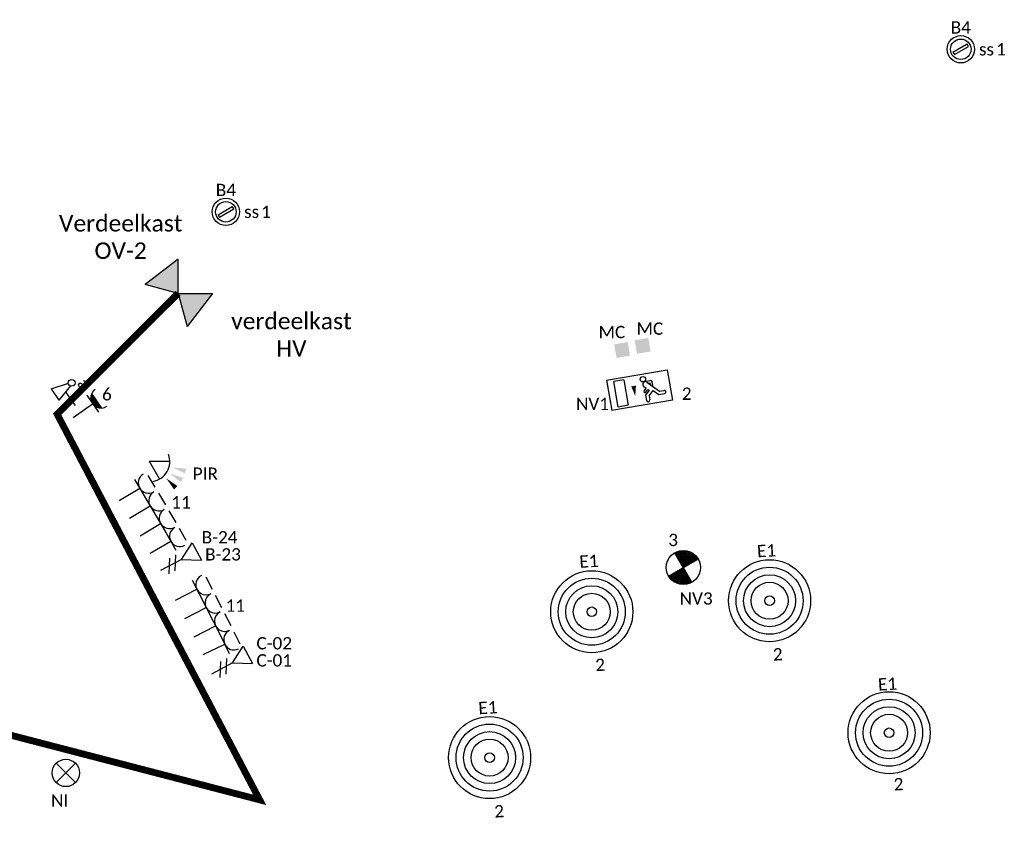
# Model space of a CAD drawing. Header units: millimetres. Extents: x -197899 to 120983, y -4228 to 45370.
# Tile 181 of 200: x 25029 to 32223, y 21678 to 27589. Entities that reach past the tile are written whole.
import ezdxf
from ezdxf.enums import TextEntityAlignment as Align

# ---------------------------------------------------------------- set-up
doc = ezdxf.new("R2010")
doc.units = ezdxf.units.MM
for name, color, linetype in [('EL6222--', 3, 'Continuous'), ('EL6311--', 3, 'Continuous'), ('EL6350--', 3, 'Continuous'), ('EL6441--', 3, 'Continuous'), ('EL6511--', 3, 'Continuous'), ('EL6521--', 3, 'Continuous')]:
    doc.layers.add(name, color=color, linetype=linetype)
doc.styles.add('STABICAD-018', font='calibri.ttf', dxfattribs={"height": 180})
doc.styles.get("Standard").update_dxf_attribs({"font": 'arial.ttf'})

# ---------------------------------------------------------------- blocks, each defined once
blk = doc.blocks.new('E00153')
at = {"color": 0, "linetype": 'Continuous'}
for p, q in [((-1.44, 7), (1.44, 7)), ((0, 4.5), (-1.44, 7)), ((0, 4.5), (1.44, 7)), ((0, 4.5), (0, 1)), ((-1, 4), (1, 2.85)), ((-1, 3), (1, 1.85))]:
    blk.add_line(p, q, dxfattribs=at)
at = {"color": 0, "linetype": 'Continuous', "style": 'STABICAD-018'}
for tag, p in [('COMMENT1', (-6, 12)), ('COMMENT2', (6, 12)), ('DATACOM1', (-6, 9)), ('DATACOM2', (6, 9)), ('TEXT1', (2.5, 6)), ('ARTICLECODE', (0, 0))]:
    blk.add_attdef(tag, text='', height=1.8, dxfattribs=at).set_placement(p, align=Align.MIDDLE)
blk = doc.blocks.new('1115C2J')
at = {"color": 0, "linetype": 'Continuous'}
for p, q in [((-4.5, 5.5), (4.5, 5.5)), ((-4.5, 1), (-4.5, 5.5)), ((-2.68, 4.35), (-3.52, 4.35)), ((-1.94, 3.61), (-2.68, 4.35)), ((-1.24, 4.31), (-1.24, 4.91)), ((-0.76, 4.11), (-0.76, 4.91)), ((2, 5.15), (3.5, 5.15)), ((2, 1.35), (2, 5.15)), ((3.5, 5.15), (3.5, 1.35)), ((4.5, 1), (4.5, 5.5)), ((-2.88, 3.87), (-3.52, 3.87)), ((-1.27, 2.26), (-2.88, 3.87)), ((-1.94, 2.93), (-2.04, 2.83)), ((-1.24, 4.31), (-1.94, 3.61)), ((-1.37, 3.5), (-0.76, 4.11)), ((-1.23, 3.35), (-1.37, 3.5)), ((-0.87, 3.71), (-1.23, 3.35)), ((-0.65, 3.49), (-1.01, 3.13)), ((-0.71, 2.83), (-1.01, 3.13)), ((-2.04, 2.83), (-2.04, 2.34)), ((-0.99, 2.14), (-1.84, 2.14)), ((-1.71, 2.7), (-1.72, 2.7)), ((-1.72, 2.7), (-1.72, 2.46)), ((-1.47, 2.46), (-1.72, 2.46)), ((4.5, 1), (-4.5, 1)), ((2, 1.35), (3.5, 1.35))]:
    blk.add_line(p, q, dxfattribs=at)
blk.add_lwpolyline([(0.75, 4, 0, 0.7, 0), (0.75, 2.5, 0.7, 0.7, 0)], format="xyseb", dxfattribs=at)
blk.add_circle((-0.76, 1.75), 0.4, dxfattribs=at)
for centre, radius, start, end in [((-3.52, 4.11), 0.24, 90, 270), ((-1, 4.91), 0.24, 0, 180), ((-0.76, 3.6), 0.16, 315, 135), ((-1.84, 2.34), 0.2, 180, 270), ((-0.99, 2.54), 0.4, 225, 45)]:
    blk.add_arc(centre, radius, start, end, dxfattribs=at)
at = {"color": 0, "linetype": 'Continuous', "style": 'STABICAD-018'}
for tag, p in [('PANEL', (0, 15.17)), ('CIRCUIT', (0, 12.17)), ('SUBCIRCUIT', (4.5, 12.17)), ('LIGHTFIXTURECODE', (0, 8))]:
    blk.add_attdef(tag, text='', height=1.8, dxfattribs=at).set_placement(p, align=Align.MIDDLE)
blk = doc.blocks.new('*U512')
at = {"linetype": 'Continuous'}
for p, q in [((-57, -21.3), (47, 38.7)), ((-47, -38.7), (57, 21.3)), ((57, 21.3), (47, 38.7)), ((-57, -21.3), (-47, -38.7))]:
    blk.add_line(p, q, dxfattribs=at)
for radius in [100, 75]:
    blk.add_circle((0, 0), radius, dxfattribs=at)
at = {"color": 0, "linetype": 'Continuous', "style": 'STABICAD-018'}
for tag, p in [('LIGHTFIXTURECODE', (0, 225)), ('PANEL', (0, -225))]:
    blk.add_attdef(tag, text='', height=180, dxfattribs=at).set_placement(p, align=Align.MIDDLE)
for tag, p in [('CIRCUIT', (150, 0)), ('SWITCHCODE', (250, 0)), ('SUBCIRCUIT', (350, 0))]:
    blk.add_attdef(tag, text='', height=180, dxfattribs=at).set_placement(p, align=Align.MIDDLE_LEFT)
blk = doc.blocks.new('E00058')
at = {"color": 0, "linetype": 'Continuous'}
for q in [(-1.5, 3.6), (1.5, 3.6)]:
    blk.add_line((0, 1), q, dxfattribs=at)
blk.add_arc((0, 1), 3, 40.5288, 139.4712, dxfattribs=at)
for points in [[(-1.76, 6.21), (-1.08, 6.39), (-0.91, 4.38)], [(-0.35, 6.49), (0.35, 6.49), (0, 4.5)], [(1.08, 6.39), (1.76, 6.21), (0.91, 4.38)]]:
    blk.add_solid(points, dxfattribs=at)
at = {"color": 0, "linetype": 'Continuous', "style": 'STABICAD-018'}
blk.add_attdef('SECURITY_PANEL', text='', height=1.8, dxfattribs=at).set_placement((0, 10), align=Align.CENTER)
for tag, p in [('TEXT1', (0, 9)), ('ARTICLECODE', (0, 0))]:
    blk.add_attdef(tag, text='', height=1.8, dxfattribs=at).set_placement(p, align=Align.MIDDLE)
blk = doc.blocks.new('E00046')
at = {"color": 0, "linetype": 'Continuous'}
blk.add_solid([(-1, 1), (1, 1), (-1, 3), (1, 3)], dxfattribs=at)
at = {"color": 0, "linetype": 'Continuous', "style": 'STABICAD-018'}
blk.add_attdef('SECURITY_PANEL', text='', height=1.8, dxfattribs=at).set_placement((0, 10), align=Align.CENTER)
for tag, p in [('TEXT1', (0, 5.5)), ('ARTICLECODE', (0, 0))]:
    blk.add_attdef(tag, text='', height=1.8, dxfattribs=at).set_placement(p, align=Align.MIDDLE)
blk = doc.blocks.new('VB654NVI')
at = {"color": 0, "linetype": 'Continuous'}
for p, q in [((-1.41, 1.59), (1.41, 4.41)), ((-1.41, 4.41), (1.41, 1.59))]:
    blk.add_line(p, q, dxfattribs=at)
blk.add_circle((0, 3), 2, dxfattribs=at)
at = {"color": 0, "linetype": 'Continuous', "style": 'STABICAD-018'}
for tag, p in [('ARTICLECODE', (-2.66, 12.86)), ('FIREPROTECTION_PANEL', (0, 9.85)), ('CODING', (0, 7))]:
    blk.add_attdef(tag, text='', height=1.8, dxfattribs=at).set_placement(p, align=Align.MIDDLE)
blk = doc.blocks.new('E00127CP')
at = {"color": 0, "linetype": 'Continuous'}
for p, q in [((-4, 6.5), (-2, 6.5)), ((-1, 6.5), (1, 6.5)), ((2, 6.5), (4, 6.5))]:
    blk.add_line(p, q, dxfattribs=at)
blk = doc.blocks.new('*U422')
at = {"color": 0, "linetype": 'Continuous'}
for p, q in [((-4.5, 4.5), (4.5, 4.5)), ((-3, 1), (-3, 4.5)), ((0, 1), (0, 4.5)), ((3, 1), (3, 4.5))]:
    blk.add_line(p, q, dxfattribs=at)
for centre in [(-3, 6), (0, 6), (3, 6)]:
    blk.add_arc(centre, 1.5, 180, 0, dxfattribs=at)
at = {"color": 0, "linetype": 'ByBlock'}
blk.add_blockref('E00127CP', (0, 0), dxfattribs=at)
at = {"color": 0, "linetype": 'Continuous', "style": 'STABICAD-018'}
for tag, p in [('PANEL', (0, 11.5)), ('CIRCUIT', (0, 8.5)), ('SUBCIRCUIT', (4.5, 8.5)), ('ARTICLECODE', (0, 0))]:
    blk.add_attdef(tag, text='', height=1.8, dxfattribs=at).set_placement(p, align=Align.MIDDLE)
at = {"color": 0, "linetype": 'Continuous', "style": 'STABICAD-018', "flags": 1}
blk.add_attdef('POWERCODE', text='', height=1.8, dxfattribs=at).set_placement((13, 8.5), align=Align.MIDDLE)
blk = doc.blocks.new('*U423')
at = {"color": 0, "linetype": 'Continuous'}
for p, q in [((-4.5, 4.5), (4.5, 4.5)), ((-3, 1), (-3, 4.5)), ((0, 1), (0, 4.5)), ((3, 1), (3, 4.5))]:
    blk.add_line(p, q, dxfattribs=at)
for centre in [(-3, 6), (0, 6), (3, 6)]:
    blk.add_arc(centre, 1.5, 180, 0, dxfattribs=at)
at = {"color": 0, "linetype": 'ByBlock'}
blk.add_blockref('E00127CP', (0, 0), dxfattribs=at)
at = {"color": 0, "linetype": 'Continuous', "style": 'STABICAD-018'}
for tag, p in [('PANEL', (0, 11.5)), ('CIRCUIT', (0, 8.5)), ('SUBCIRCUIT', (4.5, 8.5)), ('ARTICLECODE', (0, 0))]:
    blk.add_attdef(tag, text='', height=1.8, dxfattribs=at).set_placement(p, align=Align.MIDDLE)
at = {"color": 0, "linetype": 'Continuous', "style": 'STABICAD-018', "flags": 1}
blk.add_attdef('POWERCODE', text='', height=1.8, dxfattribs=at).set_placement((13, 8.5), align=Align.MIDDLE)
blk = doc.blocks.new('111304CP')
at = {"color": 0, "linetype": 'Continuous'}
blk.add_line((1, 6.5), (-1, 6.5), dxfattribs=at)
blk = doc.blocks.new('*U424')
at = {"color": 0, "linetype": 'Continuous'}
for p, q in [((-1.5, 4.5), (1.5, 4.5)), ((0, 1), (0, 4.5))]:
    blk.add_line(p, q, dxfattribs=at)
blk.add_arc((0, 6), 1.5, 180, 0, dxfattribs=at)
at = {"color": 0, "linetype": 'ByBlock'}
blk.add_blockref('111304CP', (0, 0), dxfattribs=at)
at = {"color": 0, "linetype": 'Continuous', "style": 'STABICAD-018'}
for tag, p in [('PANEL', (0, 11.5)), ('CIRCUIT', (0, 8.5)), ('SUBCIRCUIT', (4.5, 8.5)), ('ARTICLECODE', (0, 0))]:
    blk.add_attdef(tag, text='', height=1.8, dxfattribs=at).set_placement(p, align=Align.MIDDLE)
at = {"color": 0, "linetype": 'Continuous', "style": 'STABICAD-018', "flags": 1}
blk.add_attdef('POWERCODE', text='', height=1.8, dxfattribs=at).set_placement((13, 8.5), align=Align.MIDDLE)
blk = doc.blocks.new('*U425')
at = {"color": 0, "linetype": 'Continuous'}
for p, q in [((-1.5, 4.5), (1.5, 4.5)), ((0, 1), (0, 4.5))]:
    blk.add_line(p, q, dxfattribs=at)
blk.add_arc((0, 6), 1.5, 180, 0, dxfattribs=at)
at = {"color": 0, "linetype": 'ByBlock'}
blk.add_blockref('111304CP', (0, 0), dxfattribs=at)
at = {"color": 0, "linetype": 'Continuous', "style": 'STABICAD-018'}
for tag, p in [('PANEL', (0, 11.5)), ('CIRCUIT', (0, 8.5)), ('SUBCIRCUIT', (4.5, 8.5)), ('ARTICLECODE', (0, 0))]:
    blk.add_attdef(tag, text='', height=1.8, dxfattribs=at).set_placement(p, align=Align.MIDDLE)
at = {"color": 0, "linetype": 'Continuous', "style": 'STABICAD-018', "flags": 1}
blk.add_attdef('POWERCODE', text='', height=1.8, dxfattribs=at).set_placement((13, 8.5), align=Align.MIDDLE)
blk = doc.blocks.new('*U514')
for radius in [300, 245, 190, 135, 35]:
    blk.add_circle((0, 0), radius)
at = {"color": 0, "linetype": 'Continuous', "style": 'STABICAD-018'}
blk.add_attdef('CIRCUIT', text='', height=180, dxfattribs=at).set_placement((0, 298.8), align=Align.BOTTOM_RIGHT)
for tag, p in [('SWITCHCODE', (50, 298.8)), ('SUBCIRCUIT', (150, 298.8))]:
    blk.add_attdef(tag, text='', height=180, dxfattribs=at).set_placement(p, align=Align.BOTTOM_LEFT)
for tag, p in [('LIGHTFIXTURECODE', (0, -475)), ('PANEL', (0, -725))]:
    blk.add_attdef(tag, text='', height=180, dxfattribs=at).set_placement(p, align=Align.MIDDLE)
blk = doc.blocks.new('111304AWP')
at = {"color": 0, "linetype": 'Continuous'}
for p, q in [((1.3, 5.25), (-1.3, 5.25)), ((1.16, 5.05), (-1.16, 5.05)), ((0.96, 4.85), (-0.96, 4.85)), ((0.65, 4.65), (-0.65, 4.65))]:
    blk.add_line(p, q, dxfattribs=at)
blk = doc.blocks.new('1114A6')
at = {"color": 0, "linetype": 'Continuous'}
for p, q in [((-5.25, 0.75), (-4.51, 3.33)), ((-3.99, 3.33), (-3.25, 0.75)), ((-3.68, 2.25), (-2.75, 2.25)), ((-2.25, 2.25), (-1.25, 2.25)), ((-5.25, 0.75), (-3.25, 0.75))]:
    blk.add_line(p, q, dxfattribs=at)
blk.add_circle((-4.25, 3.75), 0.5, dxfattribs=at)
blk = doc.blocks.new('*U502')
at = {"color": 0, "linetype": 'Continuous'}
for p, q in [((-1.5, 4.5), (1.5, 4.5)), ((0, 1), (0, 4.5))]:
    blk.add_line(p, q, dxfattribs=at)
blk.add_arc((0, 6), 1.5, 180, 0, dxfattribs=at)
for name in ['111304AWP', '1114A6']:
    blk.add_blockref(name, (0, 0), dxfattribs=at)
at = {"color": 0, "linetype": 'Continuous', "style": 'STABICAD-018'}
for tag, p in [('PANEL', (0, 11.5)), ('CIRCUIT', (0, 8.5)), ('SUBCIRCUIT', (4.5, 8.5)), ('ARTICLECODE', (0, 0))]:
    blk.add_attdef(tag, text='', height=1.8, dxfattribs=at).set_placement(p, align=Align.MIDDLE)
at = {"color": 0, "linetype": 'Continuous', "style": 'STABICAD-018', "flags": 1}
blk.add_attdef('POWERCODE', text='', height=1.8, dxfattribs=at).set_placement((13, 8.5), align=Align.MIDDLE)
blk = doc.blocks.new('E00018EL')
at = {"color": 0, "linetype": 'Continuous'}
for p, q in [((-1.77, 1.73), (1.77, 5.27)), ((1.77, 1.73), (-1.77, 5.27))]:
    blk.add_line(p, q, dxfattribs=at)
at = {"color": 0, "linetype": 'Continuous', "const_width": 2.5}
for points in [[(-0.88, 4.38, -0.198912), (0, 4.75, -0.198912), (0.88, 4.38, -1)], [(-0.88, 2.62, 0.198912), (0, 2.25, 0.198912), (0.88, 2.62, 1)]]:
    blk.add_lwpolyline(points, format="xyb", dxfattribs=at)
blk = doc.blocks.new('*U500')
at = {"color": 0, "linetype": 'Continuous'}
blk.add_circle((0, 3.5), 2.5, dxfattribs=at)
blk.add_blockref('E00018EL', (0, 0), dxfattribs=at)
at = {"color": 0, "linetype": 'Continuous', "style": 'STABICAD-018'}
for tag, p in [('PANEL', (0, 11.5)), ('CIRCUIT', (0, 8.5)), ('SUBCIRCUIT', (4.5, 8.5)), ('LIGHTFIXTURECODE', (0, 3.5)), ('SWITCHCODE', (4.5, 2.5))]:
    blk.add_attdef(tag, text='', height=1.8, dxfattribs=at).set_placement(p, align=Align.MIDDLE)

msp = doc.modelspace()

# ---------------------------------------------------------------- hatches: boundary and pattern name
h = msp.add_hatch(color=4)
h.dxf.hatch_style = 1
h.paths.add_polyline_path([(26186.4, 25588.8), (26186.4, 25838.8), (25944.9, 25653.5)])
h = msp.add_hatch(color=4)
h.dxf.hatch_style = 1
h.paths.add_polyline_path([(26436.4, 25588.8), (26251.1, 25347.3), (26186.4, 25588.8)])

# ---------------------------------------------------------------- linework, layer by layer
at = {"color": 4}
for p, q in [((26186.4, 25838.8), (25944.9, 25653.5)), ((26186.4, 25588.8), (26186.4, 25838.8)), ((26186.4, 25588.8), (25944.9, 25653.5)), ((26186.4, 25588.8), (26251.1, 25347.3)), ((26186.4, 25588.8), (26436.4, 25588.8)), ((26436.4, 25588.8), (26251.1, 25347.3))]:
    msp.add_line(p, q, dxfattribs=at)
at = {"color": 4, "const_width": 50}
msp.add_lwpolyline([(28368.1, 5350.8), (26461.3, 7259), (26273.8, 7333.9), (26982, 9685.9), (26631.8, 9763.7), (27057, 11810.9), (25456.9, 12216.7), (26557, 16310.9), (27932, 15985.9), (27732, 18185.9), (23957.1, 19212.2), (24257, 20360.9), (21857.2, 20983.4), (22357, 23035.9), (26782, 21885.9), (25302.5, 24704.9), (26186.4, 25588.8)], dxfattribs=at)

# ---------------------------------------------------------------- block references
at = {"layer": 'EL6222--', "linetype": 'Continuous'}
ref = msp.add_blockref('*U502', (25377.2, 24653), dxfattribs=dict(at, xscale=49.99999999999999, yscale=49.99999999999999, zscale=49.99999999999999, rotation=305))
ref.add_attrib('CIRCUIT', '6', dxfattribs={"layer": '0', "color": 1, "linetype": 'Continuous', "height": 90, "style": 'STABICAD-018'}).set_placement((25665.8, 24852.9), align=Align.MIDDLE)
ref.add_attrib('POWERCODE', 'a', dxfattribs={"layer": '0', "color": 1, "linetype": 'Continuous', "height": 90, "rotation": 305, "style": 'STABICAD-018'}).set_placement((25499.3, 24926.9), align=Align.MIDDLE)
ref = msp.add_blockref('*U423', (25788.2, 23920.2), dxfattribs=dict(at, xscale=49.99999999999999, yscale=49.99999999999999, rotation=300.658491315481))
ref.add_attrib('CIRCUIT', '11', dxfattribs={"layer": '0', "color": 7, "linetype": 'ByBlock', "height": 90, "style": 'STABICAD-018'}).set_placement((26207, 24060.9), align=Align.MIDDLE)
for name, p, xscale, yscale, rotation in [('*U424', (25937.1, 23665.8), 50.00000000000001, 50.00000000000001, 299.324826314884), ('*U425', (26324.4, 22925.7), 50, 50, 295.9426031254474)]:
    msp.add_blockref(name, p, dxfattribs=dict(at, xscale=xscale, yscale=yscale, rotation=rotation))
ref = msp.add_blockref('*U422', (26191.1, 23189.5), dxfattribs=dict(at, xscale=49.99999999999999, yscale=49.99999999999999, rotation=297.084167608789))
ref.add_attrib('CIRCUIT', '11', dxfattribs={"layer": '0', "color": 7, "linetype": 'ByBlock', "height": 90, "style": 'STABICAD-018'}).set_placement((26603.8, 23305.7), align=Align.MIDDLE)
at = {"layer": 'EL6311--', "color": 50, "linetype": 'Continuous'}
ref = msp.add_blockref('*U512', (31904.6, 27373.1), dxfattribs=at)
ref.add_attrib('CIRCUIT', '1', dxfattribs={"layer": '0', "color": 7, "linetype": 'ByBlock', "height": 90, "style": 'STABICAD-018'}).set_placement((32162.5, 27373.1), align=Align.MIDDLE_LEFT)
ref.add_attrib('LIGHTFIXTURECODE', 'B4', dxfattribs={"layer": '0', "color": 7, "linetype": 'ByBlock', "height": 90, "style": 'STABICAD-018'}).set_placement((31904.6, 27532.8), align=Align.MIDDLE)
ref.add_attrib('SUBCIRCUIT', 'ss', dxfattribs={"layer": '0', "color": 7, "linetype": 'ByBlock', "height": 90, "style": 'STABICAD-018'}).set_placement((32037.5, 27373.1), align=Align.MIDDLE_LEFT)
ref = msp.add_blockref('*U512', (26535.2, 26185), dxfattribs=at)
ref.add_attrib('CIRCUIT', '1', dxfattribs={"layer": '0', "color": 7, "linetype": 'ByBlock', "height": 90, "style": 'STABICAD-018'}).set_placement((26793.1, 26185), align=Align.MIDDLE_LEFT)
ref.add_attrib('LIGHTFIXTURECODE', 'B4', dxfattribs={"layer": '0', "color": 7, "linetype": 'ByBlock', "height": 90, "style": 'STABICAD-018'}).set_placement((26535.2, 26344.6), align=Align.MIDDLE)
ref.add_attrib('SUBCIRCUIT', 'ss', dxfattribs={"layer": '0', "color": 7, "linetype": 'ByBlock', "height": 90, "style": 'STABICAD-018'}).set_placement((26668.1, 26185), align=Align.MIDDLE_LEFT)
at = {"layer": 'EL6311--', "color": 170, "linetype": 'Continuous'}
ref = msp.add_blockref('*U514', (30507.7, 23341.7), dxfattribs=dict(at, rotation=157.8494808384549))
ref.add_attrib('CIRCUIT', '2', dxfattribs={"layer": '0', "color": 7, "linetype": 'ByBlock', "height": 90, "rotation": 3.38755, "style": 'STABICAD-018'}).set_placement((30607.2, 22880.3), align=Align.BOTTOM_RIGHT)
ref.add_attrib('LIGHTFIXTURECODE', 'E1', dxfattribs={"layer": '0', "color": 7, "linetype": 'ByBlock', "height": 90, "rotation": 3.38755, "style": 'STABICAD-018'}).set_placement((30485, 23707.7), align=Align.MIDDLE)
ref = msp.add_blockref('*U514', (29208.6, 23260.8), dxfattribs=dict(at, rotation=209.2780522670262))
ref.add_attrib('CIRCUIT', '2', dxfattribs={"layer": '0', "color": 7, "linetype": 'ByBlock', "height": 90, "rotation": 3.38755, "style": 'STABICAD-018'}).set_placement((29309.5, 22803.4), align=Align.BOTTOM_RIGHT)
ref.add_attrib('LIGHTFIXTURECODE', 'E1', dxfattribs={"layer": '0', "color": 7, "linetype": 'ByBlock', "height": 90, "rotation": 3.38755, "style": 'STABICAD-018'}).set_placement((29187.2, 23630.8), align=Align.MIDDLE)
ref = msp.add_blockref('*U514', (31381, 22376.5), dxfattribs=dict(at, rotation=106.4209094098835))
ref.add_attrib('CIRCUIT', '2', dxfattribs={"layer": '0', "color": 7, "linetype": 'ByBlock', "height": 90, "rotation": 3.38755, "style": 'STABICAD-018'}).set_placement((31489.9, 21930.8), align=Align.BOTTOM_RIGHT)
ref.add_attrib('LIGHTFIXTURECODE', 'E1', dxfattribs={"layer": '0', "color": 7, "linetype": 'ByBlock', "height": 90, "rotation": 3.38755, "style": 'STABICAD-018'}).set_placement((31369.1, 22733.2), align=Align.MIDDLE)
ref = msp.add_blockref('*U514', (28461.9, 22194.6), dxfattribs=dict(at, rotation=260.7066236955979))
ref.add_attrib('CIRCUIT', '2', dxfattribs={"layer": '0', "color": 7, "linetype": 'ByBlock', "height": 90, "rotation": 3.38755, "style": 'STABICAD-018'}).set_placement((28571.5, 21733), align=Align.BOTTOM_RIGHT)
ref.add_attrib('LIGHTFIXTURECODE', 'E1', dxfattribs={"layer": '0', "color": 7, "linetype": 'ByBlock', "height": 90, "rotation": 3.38755, "style": 'STABICAD-018'}).set_placement((28449.2, 22560.4), align=Align.MIDDLE)
at = {"layer": 'EL6350--', "linetype": 'Continuous'}
ref = msp.add_blockref('1115C2J', (29530, 25041), dxfattribs=dict(at, xscale=49.99999999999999, yscale=49.99999999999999, rotation=189.6406789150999))
ref.add_attrib('CIRCUIT', '2', dxfattribs={"layer": '0', "color": 7, "linetype": 'ByBlock', "height": 90, "style": 'STABICAD-018'}).set_placement((29902, 24855.8), align=Align.MIDDLE)
ref.add_attrib('LIGHTFIXTURECODE', 'NV1', dxfattribs={"layer": '0', "color": 7, "linetype": 'ByBlock', "height": 90, "style": 'STABICAD-018'}).set_placement((29213.9, 24780.8), align=Align.MIDDLE)
ref = msp.add_blockref('*U500', (29832.8, 23415.5), dxfattribs=dict(at, xscale=49.99999999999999, yscale=49.99999999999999, zscale=49.99999999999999, rotation=345))
ref.add_attrib('CIRCUIT', '3', dxfattribs={"layer": '0', "color": 1, "linetype": 'Continuous', "height": 90, "style": 'STABICAD-018'}).set_placement((29802.7, 23786), align=Align.MIDDLE)
ref.add_attrib('LIGHTFIXTURECODE', 'NV3', dxfattribs={"layer": '0', "color": 1, "linetype": 'Continuous', "height": 90, "style": 'STABICAD-018'}).set_placement((29971.1, 23357.9), align=Align.MIDDLE)
at = {"layer": 'EL6441--', "linetype": 'Continuous'}
ref = msp.add_blockref('E00153', (26012.7, 23539.2), dxfattribs=dict(at, xscale=50, yscale=50, rotation=297.775330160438))
ref.add_attrib('DATACOM1', 'B-23', dxfattribs={"layer": '0', "color": 7, "linetype": 'ByBlock', "height": 90, "style": 'STABICAD-018'}).set_placement((26514.1, 23680.7), align=Align.MIDDLE)
ref.add_attrib('DATACOM2', 'B-24', dxfattribs={"layer": '0', "color": 7, "linetype": 'ByBlock', "height": 90, "style": 'STABICAD-018'}).set_placement((26489.1, 23806.2), align=Align.MIDDLE)
ref = msp.add_blockref('E00153', (26385.3, 22782.6), dxfattribs=dict(at, xscale=50, yscale=50, rotation=297.775330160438))
ref.add_attrib('DATACOM1', 'C-01', dxfattribs={"layer": '0', "color": 7, "linetype": 'ByBlock', "height": 90, "style": 'STABICAD-018'}).set_placement((26888.3, 22905.7), align=Align.MIDDLE)
ref.add_attrib('DATACOM2', 'C-02', dxfattribs={"layer": '0', "color": 7, "linetype": 'ByBlock', "height": 90, "style": 'STABICAD-018'}).set_placement((26888.3, 23030.7), align=Align.MIDDLE)
at = {"layer": 'EL6511--', "linetype": 'Continuous'}
ref = msp.add_blockref('VB654NVI', (25366.3, 22232.4), dxfattribs=dict(at, xscale=50, yscale=50, rotation=180))
ref.add_attrib('ARTICLECODE', 'NI', dxfattribs={"layer": '0', "color": 7, "linetype": 'Continuous', "height": 90, "style": 'STABICAD-018'}).set_placement((25320.6, 21880.7), align=Align.MIDDLE)
at = {"layer": 'EL6521--', "linetype": 'Continuous'}
ref = msp.add_blockref('E00046', (29447, 25075.9), dxfattribs=dict(at, xscale=50, yscale=50, rotation=9.640678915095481))
ref.add_attrib('ARTICLECODE', 'MC', dxfattribs={"layer": '0', "color": 7, "linetype": 'ByBlock', "height": 90, "style": 'STABICAD-018'}).set_placement((29355.4, 25305.9), align=Align.MIDDLE_CENTER)
ref = msp.add_blockref('E00046', (29597, 25105.9), dxfattribs=dict(at, xscale=50, yscale=50, rotation=9.640678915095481))
ref.add_attrib('ARTICLECODE', 'MC', dxfattribs={"layer": '0', "color": 7, "linetype": 'ByBlock', "height": 90, "style": 'STABICAD-018'}).set_placement((29633, 25330.9), align=Align.MIDDLE_CENTER)
ref = msp.add_blockref('E00058', (25932, 24385.9), dxfattribs=dict(at, xscale=49.99999999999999, yscale=49.99999999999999, rotation=240.000000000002))
ref.add_attrib('ARTICLECODE', 'PIR', dxfattribs={"layer": '0', "color": 7, "linetype": 'ByBlock', "height": 90, "style": 'STABICAD-018'}).set_placement((26384.9, 24270.7), align=Align.MIDDLE)

# ---------------------------------------------------------------- texts
at = {"char_height": 120, "attachment_point": 5}
for s, insert in [('{\\fCalibri|b0|i0|c0|p34;Verdeelkast\\POV-2}', (25766.3, 26000.2)), ('{\\fCalibri|b0|i0|c0|p34;verdeelkast HV}', (27013.8, 25286.2))]:
    msp.add_mtext_dynamic_manual_height_columns(s, width=820.022, gutter_width=12.5, heights=[0], dxfattribs=dict(at, insert=insert))

doc.saveas('drawing.dxf')
